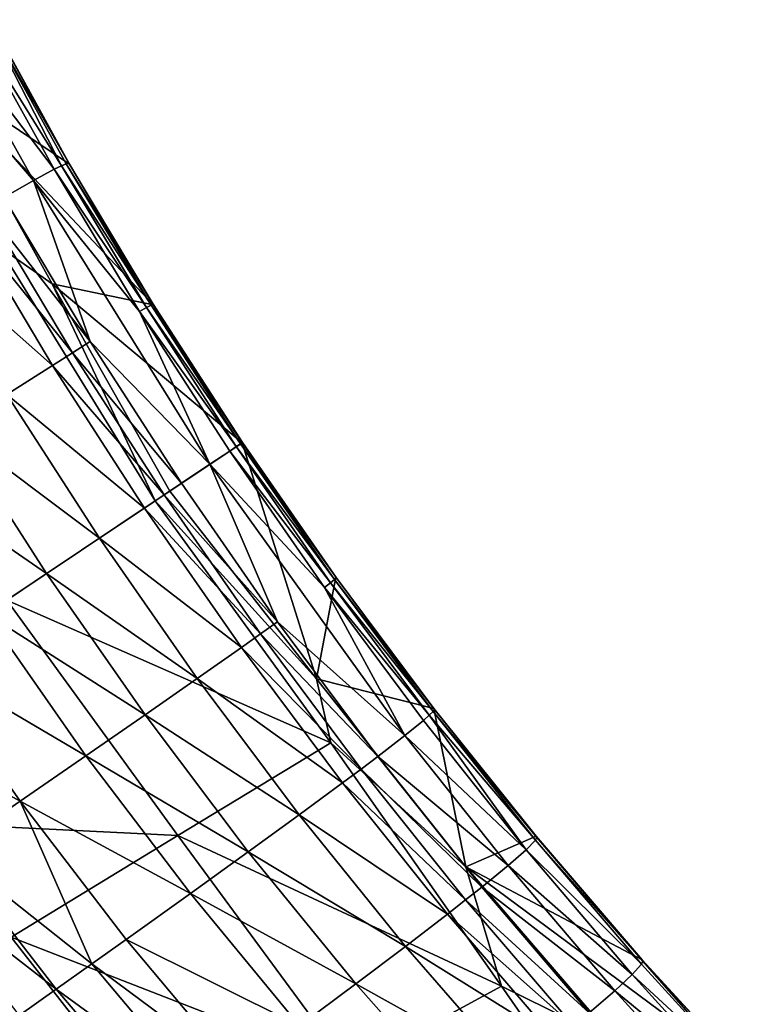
# Model space of a CAD drawing. Header units: metres. Extents: x 49 to 296, y -914 to -599.
# Tile 8 of 10: x 159 to 216, y -802 to -724. Entities that reach past the tile are written whole.
import ezdxf

# ---------------------------------------------------------------- set-up
doc = ezdxf.new("R2010")
doc.units = ezdxf.units.M

msp = doc.modelspace()

# ---------------------------------------------------------------- linework, layer by layer
at = {"layer": 'None'}
for points in [[(156.228333, -724.549072, 0.362318), (162.471024, -735.873352, 1.152276), (151.885071, -728.780334, 0.200634)], [(154.933304, -724.883301, 17.008118), (153.244644, -725.719604, 25.111887), (161.279846, -736.280884, 18.111546)], [(154.933304, -724.883301, 17.008118), (161.844055, -736.004639, 13.907353), (155.931381, -724.491699, 8.733278)], [(154.933304, -724.883301, 17.008118), (161.279846, -736.280884, 18.111546), (161.844055, -736.004639, 13.907353)], [(156.167892, -724.464233, 4.555099), (155.931381, -724.491699, 8.733278), (162.440399, -735.800537, 5.417639)], [(155.931381, -724.491699, 8.733278), (161.844055, -736.004639, 13.907353), (162.231232, -735.84436, 9.672698)], [(155.931381, -724.491699, 8.733278), (162.231232, -735.84436, 9.672698), (162.440399, -735.800537, 5.417639)], [(162.440399, -735.800537, 5.417639), (162.471024, -735.873352, 1.152276), (156.167892, -724.464233, 4.555099)], [(162.471024, -735.873352, 1.152276), (156.228333, -724.549072, 0.362318), (156.167892, -724.464233, 4.555099)], [(150.882462, -726.992188, 32.970963), (159.62648, -737.17804, 26.388615), (153.244644, -725.719604, 25.111887)], [(153.244644, -725.719604, 25.111887), (159.62648, -737.17804, 26.388615), (161.279846, -736.280884, 18.111546)], [(159.62648, -737.17804, 26.388615), (150.882462, -726.992188, 32.970963), (157.287537, -738.526306, 34.425102)], [(162.471024, -735.873352, 1.152276), (169.106277, -747.001404, 1.251065), (151.885071, -728.780334, 0.200634)], [(151.885071, -728.780334, 0.200634), (169.106277, -747.001404, 1.251065), (161.101944, -745.338501, 1.117316)], [(151.885071, -728.780334, 0.200634), (161.101944, -745.338501, 1.117316), (156.853241, -742.369934, 3.802176)], [(161.279846, -736.280884, 18.111546), (168.563477, -747.207153, 14.163081), (161.844055, -736.004639, 13.907353)], [(161.844055, -736.004639, 13.907353), (168.924026, -747.019165, 9.871828), (162.231232, -735.84436, 9.672698)], [(161.844055, -736.004639, 13.907353), (168.563477, -747.207153, 14.163081), (168.924026, -747.019165, 9.871828)], [(162.440399, -735.800537, 5.417639), (162.231232, -735.84436, 9.672698), (169.105103, -746.9505, 5.564273)], [(162.231232, -735.84436, 9.672698), (168.924026, -747.019165, 9.871828), (169.105103, -746.9505, 5.564273)], [(169.105103, -746.9505, 5.564273), (169.106277, -747.001404, 1.251065), (162.440399, -735.800537, 5.417639)], [(169.106277, -747.001404, 1.251065), (162.471024, -735.873352, 1.152276), (162.440399, -735.800537, 5.417639)], [(159.62648, -737.17804, 26.388615), (168.024353, -747.513855, 18.427418), (161.279846, -736.280884, 18.111546)], [(161.279846, -736.280884, 18.111546), (168.024353, -747.513855, 18.427418), (168.563477, -747.207153, 14.163081)], [(164.115128, -749.907593, 35.006111), (159.62648, -737.17804, 26.388615), (157.287537, -738.526306, 34.425102)], [(173.584351, -759.592896, 26.961752), (159.62648, -737.17804, 26.388615), (164.115128, -749.907593, 35.006111)], [(159.62648, -737.17804, 26.388615), (173.584351, -759.592896, 26.961752), (168.024353, -747.513855, 18.427418)], [(164.115128, -749.907593, 35.006111), (157.287537, -738.526306, 34.425102), (155.86795, -739.365417, 38.329082)], [(162.711731, -750.789917, 38.979809), (155.86795, -739.365417, 38.329082), (154.286179, -740.311768, 42.144413)], [(162.711731, -750.789917, 38.979809), (164.115128, -749.907593, 35.006111), (155.86795, -739.365417, 38.329082)], [(161.144226, -751.781677, 42.865173), (154.286179, -740.311768, 42.144413), (150.652039, -742.516113, 49.472965)], [(161.144226, -751.781677, 42.865173), (162.711731, -750.789917, 38.979809), (154.286179, -740.311768, 42.144413)], [(157.532883, -754.083008, 50.332649), (161.144226, -751.781677, 42.865173), (150.652039, -742.516113, 49.472965)], [(161.101944, -745.338501, 1.117316), (169.250595, -762.493286, 3.070055), (156.853241, -742.369934, 3.802176)], [(156.853241, -742.369934, 3.802176), (169.250595, -762.493286, 3.070055), (157.534225, -770.334595, 20.370127)], [(169.106277, -747.001404, 1.251065), (176.115143, -757.89917, 1.251065), (161.101944, -745.338501, 1.117316)], [(161.101944, -745.338501, 1.117316), (176.115143, -757.89917, 1.251065), (170.406631, -761.719604, 1.251065)], [(161.101944, -745.338501, 1.117316), (170.406631, -761.719604, 1.251065), (169.250595, -762.493286, 3.070055)], [(168.924026, -747.019165, 9.871828), (176.141647, -757.881409, 5.581851), (169.105103, -746.9505, 5.564273)], [(176.141647, -757.881409, 5.581851), (176.141296, -757.881653, 2.499999), (169.105103, -746.9505, 5.564273)], [(169.105103, -746.9505, 5.564273), (176.141296, -757.881653, 2.499999), (169.106277, -747.001404, 1.251065)], [(176.141296, -757.881653, 2.499999), (176.115143, -757.89917, 1.251065), (169.106277, -747.001404, 1.251065)], [(168.024353, -747.513855, 18.427418), (175.65419, -758.207642, 14.221058), (168.563477, -747.207153, 14.163081)], [(173.584351, -759.592896, 26.961752), (175.141449, -758.550781, 18.507793), (168.024353, -747.513855, 18.427418)], [(168.024353, -747.513855, 18.427418), (175.141449, -758.550781, 18.507793), (175.65419, -758.207642, 14.221058)], [(168.563477, -747.207153, 14.163081), (175.987869, -757.984314, 9.908803), (168.924026, -747.019165, 9.871828)], [(175.65419, -758.207642, 14.221058), (175.987869, -757.984314, 9.908803), (168.563477, -747.207153, 14.163081)], [(175.987869, -757.984314, 9.908803), (176.141647, -757.881409, 5.581851), (168.924026, -747.019165, 9.871828)], [(171.332214, -761.100159, 35.185852), (164.115128, -749.907593, 35.006111), (162.711731, -750.789917, 38.979809)], [(171.332214, -761.100159, 35.185852), (173.584351, -759.592896, 26.961752), (164.115128, -749.907593, 35.006111)], [(169.952286, -762.023682, 39.185802), (162.711731, -750.789917, 38.979809), (161.144226, -751.781677, 42.865173)], [(169.952286, -762.023682, 39.185802), (171.332214, -761.100159, 35.185852), (162.711731, -750.789917, 38.979809)], [(168.407593, -763.057495, 43.097572), (161.144226, -751.781677, 42.865173), (157.532883, -754.083008, 50.332649)], [(168.407593, -763.057495, 43.097572), (169.952286, -762.023682, 39.185802), (161.144226, -751.781677, 42.865173)], [(164.839874, -765.445251, 50.617538), (157.532883, -754.083008, 50.332649), (153.316956, -756.788025, 57.33466)], [(164.839874, -765.445251, 50.617538), (168.407593, -763.057495, 43.097572), (157.532883, -754.083008, 50.332649)], [(160.664841, -768.23938, 57.6703), (153.316956, -756.788025, 57.33466), (148.53833, -759.869202, 63.801952)], [(160.664841, -768.23938, 57.6703), (164.839874, -765.445251, 50.617538), (153.316956, -756.788025, 57.33466)], [(182.002243, -776.567505, 1.117316), (170.406631, -761.719604, 1.251065), (176.115143, -757.89917, 1.251065)], [(176.141647, -757.881409, 5.581851), (175.987869, -757.984314, 9.908803), (183.563675, -768.554382, 5.564273)], [(176.115143, -757.89917, 1.251065), (176.141296, -757.881653, 2.499999), (183.517075, -768.533875, 1.251065)], [(182.002243, -776.567505, 1.117316), (176.115143, -757.89917, 1.251065), (183.517075, -768.533875, 1.251065)], [(176.141296, -757.881653, 2.499999), (176.141647, -757.881409, 5.581851), (183.563675, -768.554382, 5.564273)], [(176.141296, -757.881653, 2.499999), (183.563675, -768.554382, 5.564273), (183.517075, -768.533875, 1.251065)], [(175.141449, -758.550781, 18.507793), (173.584351, -759.592896, 26.961752), (182.630768, -769.338623, 18.427418)], [(175.65419, -758.207642, 14.221058), (175.141449, -758.550781, 18.507793), (183.119919, -768.957214, 14.163081)], [(183.119919, -768.957214, 14.163081), (175.141449, -758.550781, 18.507793), (182.630768, -769.338623, 18.427418)], [(175.987869, -757.984314, 9.908803), (175.65419, -758.207642, 14.221058), (183.431152, -768.695557, 9.871828)], [(183.431152, -768.695557, 9.871828), (175.65419, -758.207642, 14.221058), (183.119919, -768.957214, 14.163081)], [(183.563675, -768.554382, 5.564273), (175.987869, -757.984314, 9.908803), (183.431152, -768.695557, 9.871828)], [(155.924393, -771.411987, 64.185104), (160.664841, -768.23938, 57.6703), (148.53833, -759.869202, 63.801952)], [(173.584351, -759.592896, 26.961752), (171.332214, -761.100159, 35.185852), (178.927261, -772.039795, 35.006111)], [(182.630768, -769.338623, 18.427418), (173.584351, -759.592896, 26.961752), (188.983612, -781.043152, 26.388615)], [(173.584351, -759.592896, 26.961752), (178.927261, -772.039795, 35.006111), (188.983612, -781.043152, 26.388615)], [(169.250595, -762.493286, 3.070055), (170.406631, -761.719604, 1.251065), (182.002243, -776.567505, 1.117316)], [(171.332214, -761.100159, 35.185852), (169.952286, -762.023682, 39.185802), (178.927261, -772.039795, 35.006111)], [(157.534225, -770.334595, 20.370127), (169.250595, -762.493286, 3.070055), (183.126511, -781.627197, 3.802176)], [(169.952286, -762.023682, 39.185802), (168.407593, -763.057495, 43.097572), (177.576492, -773.000732, 38.979809)], [(183.126511, -781.627197, 3.802176), (169.250595, -762.493286, 3.070055), (182.002243, -776.567505, 1.117316)], [(178.927261, -772.039795, 35.006111), (169.952286, -762.023682, 39.185802), (177.576492, -773.000732, 38.979809)], [(168.407593, -763.057495, 43.097572), (164.839874, -765.445251, 50.617538), (176.061981, -774.071655, 42.865173)], [(177.576492, -773.000732, 38.979809), (168.407593, -763.057495, 43.097572), (176.061981, -774.071655, 42.865173)], [(164.839874, -765.445251, 50.617538), (160.664841, -768.23938, 57.6703), (172.55751, -776.532654, 50.332649)], [(176.061981, -774.071655, 42.865173), (164.839874, -765.445251, 50.617538), (172.55751, -776.532654, 50.332649)], [(160.664841, -768.23938, 57.6703), (155.924393, -771.411987, 64.185104), (168.449295, -779.398621, 57.33466)], [(172.55751, -776.532654, 50.332649), (160.664841, -768.23938, 57.6703), (168.449295, -779.398621, 57.33466)], [(191.274353, -778.911011, 1.152276), (182.002243, -776.567505, 1.117316), (183.517075, -768.533875, 1.251065)], [(183.431152, -768.695557, 9.871828), (183.119919, -768.957214, 14.163081), (191.209686, -779.143738, 9.672698)], [(191.329971, -778.967041, 5.417639), (183.563675, -768.554382, 5.564273), (183.431152, -768.695557, 9.871828)], [(191.209686, -779.143738, 9.672698), (191.329971, -778.967041, 5.417639), (183.431152, -768.695557, 9.871828)], [(183.517075, -768.533875, 1.251065), (183.563675, -768.554382, 5.564273), (191.274353, -778.911011, 1.152276)], [(183.563675, -768.554382, 5.564273), (191.329971, -778.967041, 5.417639), (191.274353, -778.911011, 1.152276)], [(190.91391, -779.440552, 13.907353), (183.119919, -768.957214, 14.163081), (182.630768, -769.338623, 18.427418)], [(190.91391, -779.440552, 13.907353), (182.630768, -769.338623, 18.427418), (190.44339, -779.85675, 18.111546)], [(190.44339, -779.85675, 18.111546), (182.630768, -769.338623, 18.427418), (188.983612, -781.043152, 26.388615)], [(183.119919, -768.957214, 14.163081), (190.91391, -779.440552, 13.907353), (191.209686, -779.143738, 9.672698)], [(157.534225, -770.334595, 20.370127), (171.03183, -788.937195, 20.746317), (151.245956, -787.959473, 37.266922)], [(171.03183, -788.937195, 20.746317), (157.534225, -770.334595, 20.370127), (183.126511, -781.627197, 3.802176)], [(155.924393, -771.411987, 64.185104), (150.666092, -774.931152, 70.096581), (163.778809, -782.641357, 63.801952)], [(168.449295, -779.398621, 57.33466), (155.924393, -771.411987, 64.185104), (163.778809, -782.641357, 63.801952)], [(178.927261, -772.039795, 35.006111), (177.576492, -773.000732, 38.979809), (186.845352, -782.691284, 34.425102)], [(188.983612, -781.043152, 26.388615), (178.927261, -772.039795, 35.006111), (186.845352, -782.691284, 34.425102)], [(177.576492, -773.000732, 38.979809), (176.061981, -774.071655, 42.865173), (185.528336, -783.683655, 38.329082)], [(186.845352, -782.691284, 34.425102), (177.576492, -773.000732, 38.979809), (185.528336, -783.683655, 38.329082)], [(176.061981, -774.071655, 42.865173), (172.55751, -776.532654, 50.332649), (184.050354, -784.785095, 42.144413)], [(185.528336, -783.683655, 38.329082), (176.061981, -774.071655, 42.865173), (184.050354, -784.785095, 42.144413)], [(150.666092, -774.931152, 70.096581), (144.942703, -778.761597, 75.345421), (158.593109, -786.228882, 69.670616)], [(163.778809, -782.641357, 63.801952), (150.666092, -774.931152, 70.096581), (158.593109, -786.228882, 69.670616)], [(172.55751, -776.532654, 50.332649), (168.449295, -779.398621, 57.33466), (180.626846, -787.304138, 49.472965)], [(184.050354, -784.785095, 42.144413), (172.55751, -776.532654, 50.332649), (180.626846, -787.304138, 49.472965)], [(193.794983, -791.401733, 0.200634), (182.002243, -776.567505, 1.117316), (191.274353, -778.911011, 1.152276)], [(182.002243, -776.567505, 1.117316), (193.794983, -791.401733, 0.200634), (183.126511, -781.627197, 3.802176)], [(158.593109, -786.228882, 69.670616), (144.942703, -778.761597, 75.345421), (152.944443, -790.125854, 74.882721)], [(191.274353, -778.911011, 1.152276), (191.329971, -778.967041, 5.417639), (199.362686, -789, 0.362318)], [(199.362686, -789, 0.362318), (193.794983, -791.401733, 0.200634), (191.274353, -778.911011, 1.152276)], [(168.449295, -779.398621, 57.33466), (163.778809, -782.641357, 63.801952), (176.609253, -790.223877, 56.340958)], [(180.626846, -787.304138, 49.472965), (168.449295, -779.398621, 57.33466), (176.609253, -790.223877, 56.340958)], [(198.559952, -790.069763, 17.008118), (190.91391, -779.440552, 13.907353), (190.44339, -779.85675, 18.111546)], [(191.209686, -779.143738, 9.672698), (190.91391, -779.440552, 13.907353), (199.30249, -789.296448, 8.733278)], [(199.30249, -789.296448, 8.733278), (190.91391, -779.440552, 13.907353), (198.559952, -790.069763, 17.008118)], [(199.418121, -789.088257, 4.555099), (191.329971, -778.967041, 5.417639), (191.209686, -779.143738, 9.672698)], [(199.30249, -789.296448, 8.733278), (199.418121, -789.088257, 4.555099), (191.209686, -779.143738, 9.672698)], [(191.329971, -778.967041, 5.417639), (199.418121, -789.088257, 4.555099), (199.362686, -789, 0.362318)], [(198.559952, -790.069763, 17.008118), (190.44339, -779.85675, 18.111546), (188.983612, -781.043152, 26.388615)], [(197.142899, -791.311951, 25.111887), (188.983612, -781.043152, 26.388615), (186.845352, -782.691284, 34.425102)], [(198.559952, -790.069763, 17.008118), (188.983612, -781.043152, 26.388615), (197.142899, -791.311951, 25.111887)], [(183.126511, -781.627197, 3.802176), (196.625626, -800.848633, 4.178916), (171.03183, -788.937195, 20.746317)], [(193.794983, -791.401733, 0.200634), (196.625626, -800.848633, 4.178916), (183.126511, -781.627197, 3.802176)], [(163.778809, -782.641357, 63.801952), (158.593109, -786.228882, 69.670616), (172.037903, -793.515686, 62.683075)], [(176.609253, -790.223877, 56.340958), (163.778809, -782.641357, 63.801952), (172.037903, -793.515686, 62.683075)], [(195.065735, -793.010437, 32.970963), (186.845352, -782.691284, 34.425102), (185.528336, -783.683655, 38.329082)], [(197.142899, -791.311951, 25.111887), (186.845352, -782.691284, 34.425102), (195.065735, -793.010437, 32.970963)], [(193.785873, -794.025696, 36.786285), (185.528336, -783.683655, 38.329082), (184.050354, -784.785095, 42.144413)], [(193.785873, -794.025696, 36.786285), (195.065735, -793.010437, 32.970963), (185.528336, -783.683655, 38.329082)], [(192.349289, -795.148376, 40.513828), (184.050354, -784.785095, 42.144413), (180.626846, -787.304138, 49.472965)], [(192.349289, -795.148376, 40.513828), (193.785873, -794.025696, 36.786285), (184.050354, -784.785095, 42.144413)], [(164.244064, -799.079956, 71.080254), (158.593109, -786.228882, 69.670616), (152.944443, -790.125854, 74.882721)], [(172.037903, -793.515686, 62.683075), (158.593109, -786.228882, 69.670616), (166.958542, -797.147522, 68.439178)], [(158.593109, -786.228882, 69.670616), (164.244064, -799.079956, 71.080254), (166.958542, -797.147522, 68.439178)], [(180.626846, -787.304138, 49.472965), (176.609253, -790.223877, 56.340958), (189.020569, -797.704773, 47.671837)], [(189.020569, -797.704773, 47.671837), (192.349289, -795.148376, 40.513828), (180.626846, -787.304138, 49.472965)], [(151.245956, -787.959473, 37.266922), (171.03183, -788.937195, 20.746317), (157.884781, -796.965942, 37.084946)], [(171.03183, -788.937195, 20.746317), (184.615631, -807.375793, 20.384518), (157.884781, -796.965942, 37.084946)], [(196.625626, -800.848633, 4.178916), (184.615631, -807.375793, 20.384518), (171.03183, -788.937195, 20.746317)], [(193.794983, -791.401733, 0.200634), (199.362686, -789, 0.362318), (207.739868, -798.756714, -1.207664)], [(199.362686, -789, 0.362318), (199.418121, -789.088257, 4.555099), (207.739868, -798.756714, -1.207664)], [(207.670731, -799.107971, 6.973486), (199.30249, -789.296448, 8.733278), (198.559952, -790.069763, 17.008118)], [(207.787766, -798.873108, 2.891927), (199.418121, -789.088257, 4.555099), (199.30249, -789.296448, 8.733278)], [(207.670731, -799.107971, 6.973486), (207.787766, -798.873108, 2.891927), (199.30249, -789.296448, 8.733278)], [(199.418121, -789.088257, 4.555099), (207.787766, -798.873108, 2.891927), (207.739868, -798.756714, -1.207664)], [(161.421982, -801.083862, 73.554932), (152.944443, -790.125854, 74.882721), (149.964096, -792.178406, 77.22625)], [(161.421982, -801.083862, 73.554932), (164.244064, -799.079956, 71.080254), (152.944443, -790.125854, 74.882721)], [(176.609253, -790.223877, 56.340958), (172.037903, -793.515686, 62.683075), (185.112579, -800.654602, 54.37994)], [(176.609253, -790.223877, 56.340958), (185.112579, -800.654602, 54.37994), (189.020569, -797.704773, 47.671837)], [(206.943588, -799.929871, 15.047648), (198.559952, -790.069763, 17.008118), (197.142899, -791.311951, 25.111887)], [(207.670731, -799.107971, 6.973486), (198.559952, -790.069763, 17.008118), (206.943588, -799.929871, 15.047648)], [(205.565979, -801.213196, 22.945543), (197.142899, -791.311951, 25.111887), (195.065735, -793.010437, 32.970963)], [(206.943588, -799.929871, 15.047648), (197.142899, -791.311951, 25.111887), (205.565979, -801.213196, 22.945543)], [(205.817001, -805.379333, -2.131491), (193.794983, -791.401733, 0.200634), (216.360184, -808.141846, -3.541771)], [(216.360184, -808.141846, -3.541771), (193.794983, -791.401733, 0.200634), (207.739868, -798.756714, -1.207664)], [(193.794983, -791.401733, 0.200634), (205.817001, -805.379333, -2.131491), (196.625626, -800.848633, 4.178916)], [(158.499344, -803.154236, 75.85743), (161.421982, -801.083862, 73.554932), (149.964096, -792.178406, 77.22625)], [(180.66391, -803.969238, 60.577358), (172.037903, -793.515686, 62.683075), (166.958542, -797.147522, 68.439178)], [(185.112579, -800.654602, 54.37994), (172.037903, -793.515686, 62.683075), (180.66391, -803.969238, 60.577358)], [(203.55159, -802.944336, 30.599131), (195.065735, -793.010437, 32.970963), (193.785873, -794.025696, 36.786285)], [(195.065735, -793.010437, 32.970963), (203.55159, -802.944336, 30.599131), (205.565979, -801.213196, 22.945543)], [(202.311539, -803.972473, 34.313568), (193.785873, -794.025696, 36.786285), (192.349289, -795.148376, 40.513828)], [(202.311539, -803.972473, 34.313568), (203.55159, -802.944336, 30.599131), (193.785873, -794.025696, 36.786285)], [(200.920166, -805.105774, 37.942345), (192.349289, -795.148376, 40.513828), (189.020569, -797.704773, 47.671837)], [(200.920166, -805.105774, 37.942345), (202.311539, -803.972473, 34.313568), (192.349289, -795.148376, 40.513828)], [(171.653702, -814.614319, 35.904621), (150.890015, -801.266663, 45.019623), (157.884781, -796.965942, 37.084946)], [(157.884781, -796.965942, 37.084946), (184.615631, -807.375793, 20.384518), (171.653702, -814.614319, 35.904621)], [(166.958542, -797.147522, 68.439178), (164.244064, -799.079956, 71.080254), (175.718384, -807.616394, 66.208252)], [(166.958542, -797.147522, 68.439178), (175.718384, -807.616394, 66.208252), (180.66391, -803.969238, 60.577358)], [(189.020569, -797.704773, 47.671837), (185.112579, -800.654602, 54.37994), (197.697266, -807.676025, 44.911793)], [(197.697266, -807.676025, 44.911793), (200.920166, -805.105774, 37.942345), (189.020569, -797.704773, 47.671837)], [(173.074326, -809.55365, 68.795296), (164.244064, -799.079956, 71.080254), (161.421982, -801.083862, 73.554932)], [(164.244064, -799.079956, 71.080254), (173.074326, -809.55365, 68.795296), (175.718384, -807.616394, 66.208252)], [(216.272095, -808.53772, 4.416941), (207.670731, -799.107971, 6.973486), (206.943588, -799.929871, 15.047648)], [(207.670731, -799.107971, 6.973486), (216.272095, -808.53772, 4.416941), (207.787766, -798.873108, 2.891927)], [(207.739868, -798.756714, -1.207664), (207.787766, -798.873108, 2.891927), (216.360184, -808.141846, -3.541771)], [(207.787766, -798.873108, 2.891927), (216.272095, -808.53772, 4.416941), (216.360184, -808.141846, -3.541771)], [(215.554108, -809.394897, 12.261387), (206.943588, -799.929871, 15.047648), (205.565979, -801.213196, 22.945543)], [(216.272095, -808.53772, 4.416941), (206.943588, -799.929871, 15.047648), (215.554108, -809.394897, 12.261387)], [(193.914108, -810.629944, 51.447456), (185.112579, -800.654602, 54.37994), (180.66391, -803.969238, 60.577358)], [(185.112579, -800.654602, 54.37994), (193.914108, -810.629944, 51.447456), (197.697266, -807.676025, 44.911793)], [(146.176208, -809.026733, 52.493973), (150.890015, -801.266663, 45.019623), (171.653702, -814.614319, 35.904621)], [(170.324631, -811.560608, 71.222298), (161.421982, -801.083862, 73.554932), (158.499344, -803.154236, 75.85743)], [(170.324631, -811.560608, 71.222298), (173.074326, -809.55365, 68.795296), (161.421982, -801.083862, 73.554932)], [(196.625626, -800.848633, 4.178916), (209.920731, -819.968689, 4.231885), (184.615631, -807.375793, 20.384518)], [(205.817001, -805.379333, -2.131491), (209.920731, -819.968689, 4.231885), (196.625626, -800.848633, 4.178916)], [(203.55159, -802.944336, 30.599131), (214.213455, -810.70282, 19.928217), (205.565979, -801.213196, 22.945543)], [(205.565979, -801.213196, 22.945543), (214.213455, -810.70282, 19.928217), (215.554108, -809.394897, 12.261387)]]:
    msp.add_3dface(points, dxfattribs=at)

doc.saveas('drawing.dxf')
